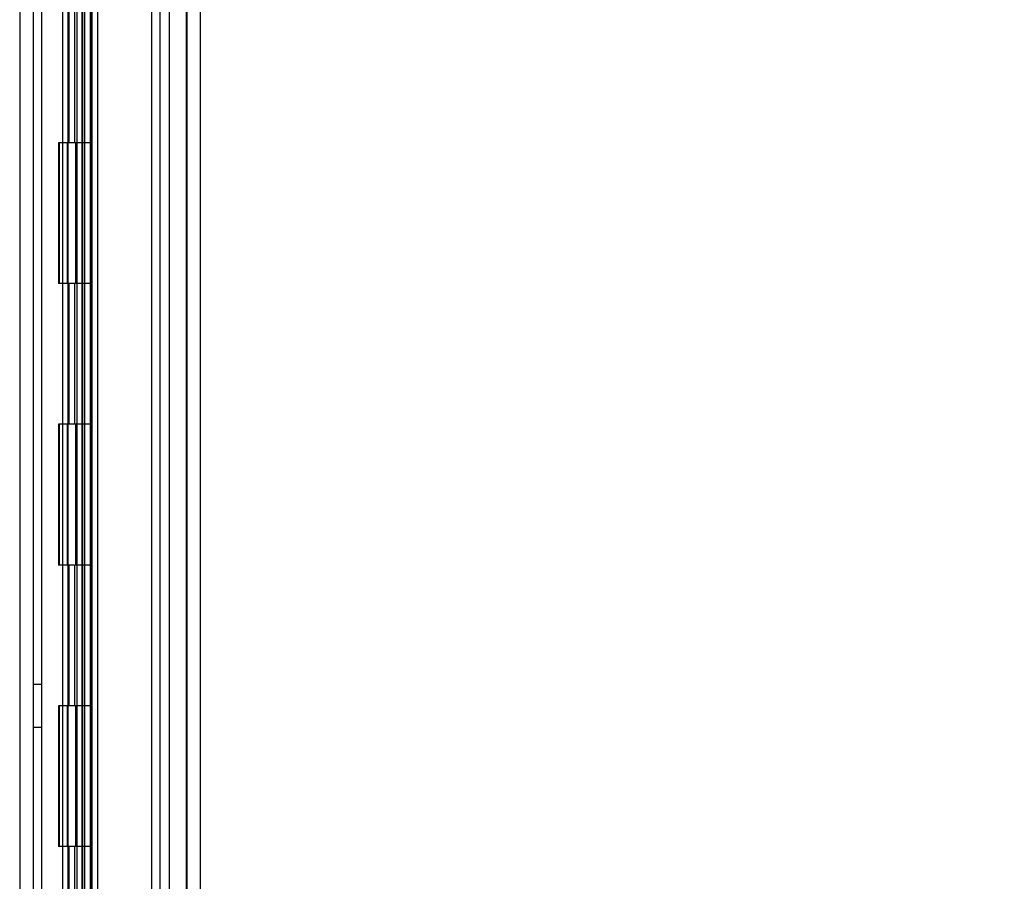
# Model space of a CAD drawing. Header units: inches. Extents: x 1 to 299, y -2 to 199.
# Tile 30 of 75: x 30 to 37, y 120 to 126. Entities that reach past the tile are written whole.
import ezdxf
from ezdxf.enums import TextEntityAlignment as Align
from ezdxf.lldxf.tags import DXFTag

# ---------------------------------------------------------------- set-up
doc = ezdxf.new("R2010")
doc.units = ezdxf.units.IN
doc.header["$MEASUREMENT"] = 0
for name, color, linetype in [('COM53955-1', 7, 'Continuous'), ('COM54746-60', 7, 'Continuous'), ('COM70220', 7, 'Continuous'), ('COM71177-1', 7, 'Continuous'), ('Default', 7, 'Continuous')]:
    doc.layers.add(name, color=color, linetype=linetype)
doc.styles.add('SEACAD_Times_New_Roman', font='times.ttf')
tags = doc.linetypes.add('HIDDEN2', pattern=[0.1875, 0.125, -0.0625]).pattern_tags.tags
tags[6:7] = [DXFTag(74, 4), DXFTag(75, 0), DXFTag(340, '0'), DXFTag(46, 0.0), DXFTag(50, 0.0), DXFTag(44, 0.0), DXFTag(45, 0.0)]
tags[4:5] = [DXFTag(74, 4), DXFTag(75, 0), DXFTag(340, '0'), DXFTag(46, 0.0), DXFTag(50, 0.0), DXFTag(44, 0.0), DXFTag(45, 0.0)]
doc.dimstyles.new('HAMMOND_(STH_-_300x200)', dxfattribs={"dimtxt": 1.5, "dimasz": 1.875, "dimexe": 0.75, "dimexo": 0.75, "dimgap": 0.375, "dimtad": 0, "dimtih": 1, "dimtoh": 1, "dimzin": 0, "dimdsep": 46, "dimtxsty": 'SEACAD_Times_New_Roman', "dimblk1": '_SE_FILLED', "dimblk2": '_SE_FILLED', "dimsah": 1, "dimcen": 0.75, "dimadec": 0, "dimazin": 0, "dimtfac": 0.8, "dimtofl": 0, "dimtmove": 0, "dimatfit": 3, "dimfxl": 1, "dimtolj": 1, "dimtzin": 0, "dimarcsym": 0})

# ---------------------------------------------------------------- blocks, each defined once
blk = doc.blocks.new('SE3')
at = {"layer": 'COM53955-1', "color": 7, "linetype": 'Continuous'}
for p, q in [((30.6145, 131.3851), (30.6145, 69.0432)), ((31.3845, 131.3372), (31.3845, 69.0912))]:
    blk.add_line(p, q, dxfattribs=at)
at = {"layer": 'COM53955-1', "color": 7, "linetype": 'HIDDEN2'}
for p, q in [((31.2895, 131.3372), (31.2895, 69.0912)), ((30.5094, 130.369), (30.5094, 104.7772)), ((30.6044, 130.369), (30.6044, 104.7772)), ((30.5632, 130.1551), (30.5632, 104.7772)), ((30.655, 130.1551), (30.655, 104.7772))]:
    blk.add_line(p, q, dxfattribs=at)
at = {"layer": 'COM54746-60', "color": 7, "linetype": 'HIDDEN2'}
for p, q in [((30.2595, 70.2142), (30.2595, 130.2142)), ((30.4455, 130.2142), (30.4455, 70.2142)), ((30.5455, 70.2142), (30.5455, 130.2142)), ((31.1002, 70.2142), (31.1002, 130.2142)), ((30.4542, 125.2142), (30.4542, 126.2142)), ((30.4955, 125.2142), (30.4955, 126.2142)), ((30.5505, 125.2142), (30.5505, 126.2142)), ((30.4091, 125.2142), (30.3785, 125.2142)), ((30.3785, 125.2142), (30.3785, 124.2142)), ((30.4091, 125.2142), (30.3785, 125.2142)), ((30.3785, 125.2142), (30.3785, 124.2142)), ((30.3837, 125.2142), (30.3837, 124.2142)), ((30.4405, 125.2142), (30.4405, 124.2142)), ((30.5005, 124.2142), (30.5005, 125.2142)), ((30.5062, 124.2142), (30.5062, 125.2142)), ((30.5505, 124.2142), (30.5505, 125.2142)), ((30.4091, 124.2142), (30.3785, 124.2142)), ((30.4091, 124.2142), (30.3785, 124.2142)), ((30.4542, 123.2142), (30.4542, 124.2142)), ((30.4955, 123.2142), (30.4955, 124.2142)), ((30.5505, 123.2142), (30.5505, 124.2142)), ((30.4091, 123.2142), (30.3785, 123.2142)), ((30.3785, 123.2142), (30.3785, 122.2142)), ((30.4091, 123.2142), (30.3785, 123.2142)), ((30.3785, 123.2142), (30.3785, 122.2142)), ((30.3837, 123.2142), (30.3837, 122.2142)), ((30.4405, 123.2142), (30.4405, 122.2142)), ((30.5005, 122.2142), (30.5005, 123.2142)), ((30.5062, 122.2142), (30.5062, 123.2142)), ((30.5505, 122.2142), (30.5505, 123.2142)), ((30.4091, 122.2142), (30.3785, 122.2142)), ((30.4091, 122.2142), (30.3785, 122.2142)), ((30.4542, 121.2142), (30.4542, 122.2142)), ((30.4955, 121.2142), (30.4955, 122.2142)), ((30.5505, 121.2142), (30.5505, 122.2142)), ((30.2595, 121.3662), (30.1975, 121.3662)), ((30.4091, 121.2142), (30.3785, 121.2142)), ((30.3785, 121.2142), (30.3785, 120.2142)), ((30.4091, 121.2142), (30.3785, 121.2142)), ((30.3785, 121.2142), (30.3785, 120.2142)), ((30.3837, 121.2142), (30.3837, 120.2142)), ((30.4405, 121.2142), (30.4405, 120.2142)), ((30.5005, 120.2142), (30.5005, 121.2142)), ((30.5062, 120.2142), (30.5062, 121.2142)), ((30.5505, 120.2142), (30.5505, 121.2142)), ((30.1975, 121.0622), (30.2595, 121.0622)), ((30.4091, 120.2142), (30.3785, 120.2142)), ((30.4091, 120.2142), (30.3785, 120.2142)), ((30.4542, 119.2142), (30.4542, 120.2142)), ((30.4955, 119.2142), (30.4955, 120.2142)), ((30.5505, 119.2142), (30.5505, 120.2142))]:
    blk.add_line(p, q, dxfattribs=at)
at = {"layer": 'COM54746-60', "color": 7, "linetype": 'Continuous'}
for p, q in [((30.4091, 125.2142), (30.4091, 126.2142)), ((30.6125, 125.2142), (30.6125, 126.2142)), ((30.6125, 125.2142), (30.4091, 125.2142)), ((30.6125, 125.2142), (30.4091, 125.2142)), ((30.4091, 124.2142), (30.4091, 125.2142)), ((30.6125, 124.2142), (30.6125, 125.2142)), ((30.6125, 124.2142), (30.4091, 124.2142)), ((30.6125, 124.2142), (30.4091, 124.2142)), ((30.4091, 123.2142), (30.4091, 124.2142)), ((30.6125, 123.2142), (30.6125, 124.2142)), ((30.6125, 123.2142), (30.4091, 123.2142)), ((30.6125, 123.2142), (30.4091, 123.2142)), ((30.4091, 122.2142), (30.4091, 123.2142)), ((30.6125, 122.2142), (30.6125, 123.2142)), ((30.6125, 122.2142), (30.4091, 122.2142)), ((30.6125, 122.2142), (30.4091, 122.2142)), ((30.4091, 121.2142), (30.4091, 122.2142)), ((30.6125, 121.2142), (30.6125, 122.2142)), ((30.6125, 121.2142), (30.4091, 121.2142)), ((30.6125, 121.2142), (30.4091, 121.2142)), ((30.4091, 120.2142), (30.4091, 121.2142)), ((30.6125, 120.2142), (30.6125, 121.2142)), ((30.6125, 120.2142), (30.4091, 120.2142)), ((30.6125, 120.2142), (30.4091, 120.2142)), ((30.4091, 119.2142), (30.4091, 120.2142)), ((30.6125, 119.2142), (30.6125, 120.2142))]:
    blk.add_line(p, q, dxfattribs=at)
at = {"layer": 'COM70220', "color": 7, "linetype": 'HIDDEN2'}
for p, q in [((31.0395, 130.7417), (31.0395, 69.6867)), ((31.2855, 130.7417), (31.2855, 69.6867)), ((31.2875, 130.7417), (31.2875, 69.6867)), ((31.2885, 130.7417), (31.2885, 69.6867))]:
    blk.add_line(p, q, dxfattribs=at)
at = {"layer": 'COM71177-1', "color": 7, "linetype": 'HIDDEN2'}
for p, q in [((30.1025, 130.7602), (30.1025, 69.4502)), ((31.1645, 130.7602), (31.1645, 69.4502))]:
    blk.add_line(p, q, dxfattribs=at)
at = {"layer": 'COM71177-1', "color": 7, "linetype": 'Continuous'}
blk.add_line((30.1975, 130.7602), (30.1975, 69.4502), dxfattribs=at)
blk = doc.blocks.new('DMBLK2832')
at = {"layer": 'Default', "linetype": 'Continuous'}
for points in [[(41.9739, 129.6052), (41.6614, 131.4802), (41.3489, 129.6052)], [(41.9739, 70.8232), (41.3489, 70.8232), (41.6614, 68.9482)]]:
    blk.add_hatch(color=7, dxfattribs=at).paths.add_polyline_path(points)
at = {"layer": 'Default', "color": 7, "linetype": 'Continuous'}
for p, q in [((31.697, 131.4802), (42.4114, 131.4802)), ((41.6614, 131.4802), (41.6614, 101.4892)), ((41.6614, 97.2142), (41.6614, 68.9482)), ((31.9915, 68.9482), (42.4114, 68.9482))]:
    blk.add_line(p, q, dxfattribs=at)
at = {"layer": 'Default', "color": 7, "linetype": 'Continuous', "style": 'SEACAD_Times_New_Roman'}
for s, p in [('62.53', (39.1021, 100.9642)), ('DOOR', (38.5157, 98.7142))]:
    blk.add_text(s, height=1.5, dxfattribs=at).set_placement(p, align=Align.TOP_LEFT)
blk = doc.blocks.new('_SE_FILLED')
at = {"color": 0}
blk.add_line((0, 0), (-1, 0), dxfattribs=at)
blk.add_solid([(0, 0), (-1, -0.1665), (-1, 0.1665), (0, 0)], dxfattribs=at)

msp = doc.modelspace()

# ---------------------------------------------------------------- block references
at = {"layer": 'Default'}
msp.add_blockref('SE3', (0, 0), dxfattribs=at)

# ---------------------------------------------------------------- dimensions: what is measured, and where the dimension line sits
at = {"layer": 'Default', "color": 7, "linetype": 'Continuous'}
dim = msp.add_linear_dim(base=(41.6614, 131.4802), p1=(30.947, 131.4802), p2=(31.2415, 68.9482), angle=270.26988, text='\\A1;<>\\PDOOR', dimstyle='HAMMOND_(STH_-_300x200)', dxfattribs=at)
dim.commit()
dim.dimension.update_dxf_attribs({"geometry": 'DMBLK2832', "text_midpoint": (41.6614, 100.2142), "dimtype": 161})

doc.saveas('drawing.dxf')
